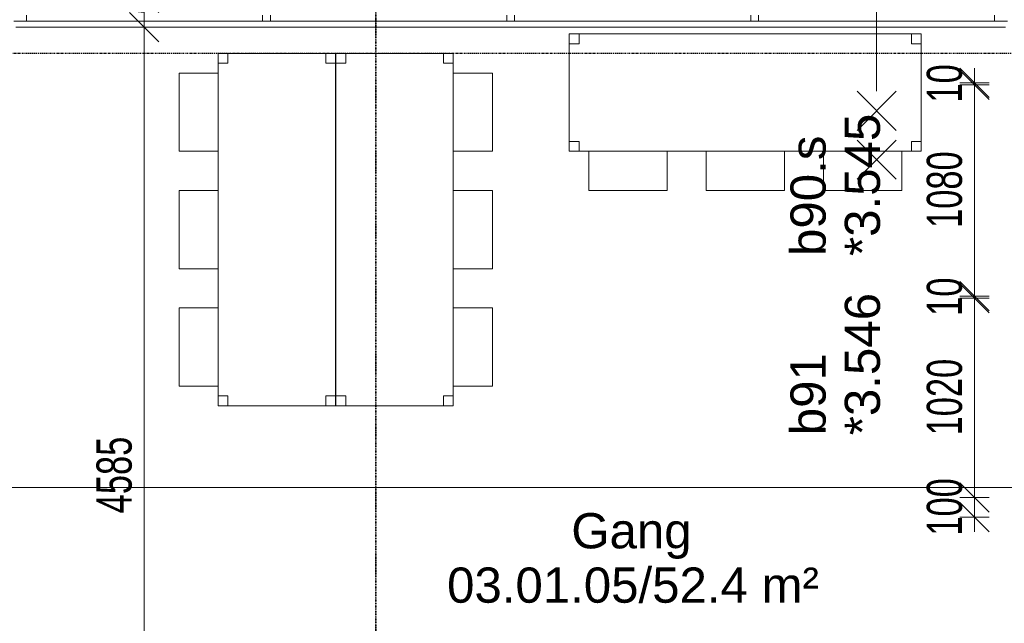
# Model space of a CAD drawing. Header units: millimetres. Extents: x -80560 to 110805, y -11020 to 52719.
# Tile 68 of 145: x 56685 to 61719, y 19688 to 22772. Entities that reach past the tile are written whole.
import ezdxf

# ---------------------------------------------------------------- set-up
doc = ezdxf.new("R2010")
doc.units = ezdxf.units.MM
for name, pattern in [('CENTER2', [20, 8, -4, 4, -4]), ('DASHDOT2', [8, 4, -2, 0, -2]), ('DASHED2', [6, 4, -2]), ('DASHED2-1', [3, 2, -1])]:
    doc.linetypes.add(name, pattern=pattern)
for name, color, linetype, lineweight in [('A-ANNO-DIMS', 211, 'Continuous', 9), ('A-ANNO-DIMS-100', 211, 'Continuous', 9), ('A-ANNO-NOTE', 131, 'Continuous', 18), ('A-AREA', 32, 'DASHED2', 18), ('A-AREA-IDEN', 2, 'Continuous', 9), ('A-GLAZ', 151, 'Continuous', 18), ('A-GLAZ-IDEN', 152, 'Continuous', 18), ('G-ANNO-SYMB', 111, 'Continuous', 9), ('I-FURN', 30, 'Continuous', 18), ('I-WALL', 2, 'Continuous', 18), ('S-GRID', 1, 'Continuous', 9)]:
    doc.layers.add(name, color=color, linetype=linetype, lineweight=lineweight)
doc.styles.add('Arial', font='arial.ttf', dxfattribs={"height": 180})
doc.styles.add('Arial_5', font='arial.ttf', dxfattribs={"width": 0.7, "height": 180})
doc.dimstyles.new('n3o_1_8_1', dxfattribs={"dimscale": 304.8, "dimtxt": 183.646692, "dimasz": 0.492126, "dimexe": 0.246063, "dimexo": 0.0625, "dimgap": 0.032808, "dimtad": 1, "dimdec": 0, "dimdsep": 46, "dimtxsty": 'Arial_5', "dimblk1": 'OBLIQUE', "dimblk2": 'OBLIQUE', "dimsah": 1, "dimcen": 0.09, "dimdle": 0.246063, "dimazin": 0, "dimtfac": 1, "dimtdec": 4, "dimtix": 1, "dimtmove": 1, "dimatfit": 3, "dimfxl": 0.246063, "dimfxlon": 1, "dimtvp": 1, "dimtolj": 1, "dimtzin": 0, "dimarcsym": 2})
doc.dimstyles.new('n3o_1_8_3', dxfattribs={"dimscale": 304.8, "dimtxt": 183.646692, "dimasz": 0.492126, "dimexe": 0.246063, "dimexo": 0.0625, "dimgap": 0.032808, "dimtad": 1, "dimdec": 0, "dimdsep": 46, "dimtxsty": 'Arial_5', "dimblk1": 'OBLIQUE', "dimblk2": 'OBLIQUE', "dimsah": 1, "dimcen": 0.09, "dimdle": 0.246063, "dimazin": 0, "dimtfac": 1, "dimtdec": 4, "dimtix": 1, "dimtmove": 0, "dimatfit": 3, "dimfxl": 0.246063, "dimfxlon": 1, "dimtvp": 1, "dimtolj": 1, "dimtzin": 0, "dimarcsym": 2})

# ---------------------------------------------------------------- blocks, each defined once
blk = doc.blocks.new('70_EHA_GEN_Aula tables - 70_EHA_GEN_workplaces tables-30219671-DO_03 derde verdieping')
at = {"layer": 'I-FURN'}
for p, q in [((-850, 300), (-900, 300)), ((-900, 300), (-900, 250)), ((-900, 250), (-900, 300)), ((-900, 300), (-850, 300)), ((900, 300), (-900, 300)), ((-900, 300), (-900, -300)), ((-900, -300), (-900, 300)), ((-900, 300), (900, 300)), ((-850, 250), (-850, 300)), ((-850, 300), (-850, 250)), ((900, 300), (850, 300)), ((850, 300), (850, 250)), ((850, 250), (850, 300)), ((850, 300), (900, 300)), ((900, 250), (900, 300)), ((900, 300), (900, 250)), ((900, -300), (900, 300)), ((900, 300), (900, -300)), ((-900, 250), (-850, 250)), ((-850, 250), (-900, 250)), ((850, 250), (900, 250)), ((900, 250), (850, 250)), ((-850, -250), (-900, -250)), ((-900, -250), (-900, -300)), ((-900, -300), (-900, -250)), ((-900, -250), (-850, -250)), ((-850, -300), (-850, -250)), ((-850, -250), (-850, -300)), ((900, -250), (850, -250)), ((850, -250), (850, -300)), ((850, -300), (850, -250)), ((850, -250), (900, -250)), ((900, -300), (900, -250)), ((900, -250), (900, -300)), ((-900, -300), (-850, -300)), ((-850, -300), (-900, -300)), ((-900, -300), (900, -300)), ((900, -300), (-900, -300)), ((-800, -300), (-800, -500)), ((-400, -500), (-400, -300)), ((-200, -300), (-200, -500)), ((200, -500), (200, -300)), ((400, -500), (400, -300)), ((800, -300), (800, -500)), ((850, -300), (900, -300)), ((900, -300), (850, -300)), ((-800, -500), (-400, -500)), ((-200, -500), (200, -500)), ((800, -500), (400, -500))]:
    blk.add_line(p, q, dxfattribs=at)
blk = doc.blocks.new('32_n3o_raam_h1xb4 - 90x139_25_M_1740x5080-33466108-DO_03 derde verdieping')
at = {"layer": 'A-GLAZ'}
for p, q in [((-2475, 45), (-2540, 45)), ((-2475, 15), (-2475, 45)), ((-2475, 45), (-1268, 45)), ((-1228, 45), (-1268, 45)), ((-1268, 45), (-1268, 15)), ((-1228, 15), (-1228, 45)), ((-1228, 45), (-20, 45)), ((20, 45), (-20, 45)), ((-20, 45), (-20, 15)), ((20, 15), (20, 45)), ((20, 45), (1228, 45)), ((1268, 45), (1228, 45)), ((1228, 45), (1228, 15)), ((1268, 15), (1268, 45)), ((1268, 45), (2475, 45)), ((2540, 45), (2475, 45)), ((2475, 45), (2475, 15))]:
    blk.add_line(p, q, dxfattribs=at)
blk = doc.blocks.new('DIMBLOCK338-DO_03 derde verdieping')
at = {"layer": 'A-ANNO-DIMS-100'}
for p, q in [((57321, 22885), (57246, 22960)), ((57396, 22885), (57246, 22885)), ((57321, 22885), (57321, 22735)), ((57321, 22885), (57396, 22810)), ((57321, 22885), (57396, 22885)), ((57321, 22735), (57246, 22810)), ((57396, 22735), (57246, 22735)), ((57321, 22735), (57396, 22660)), ((57321, 22735), (57396, 22735))]:
    blk.add_line(p, q, dxfattribs=at)
blk.add_ellipse((57321, 22957.7), major_axis=(151.3, 0), ratio=0.97618, start_param=3.141593, end_param=4.712389, dxfattribs=at)
at = {"layer": 'A-ANNO-DIMS-100', "color": 0, "insert": (57077.4, 22957.7), "char_height": 180, "width": 345.821, "attachment_point": 1, "rotation": 90, "line_spacing_factor": 0.941778, "style": 'Arial_5'}
blk.add_mtext('150', dxfattribs=at)
blk = doc.blocks.new('_Oblique')
at = {"color": 0, "linetype": 'ByBlock', "lineweight": -2}
blk.add_line((-0.5, -0.5), (0.5, 0.5), dxfattribs=at)
blk = doc.blocks.new('DIMBLOCK339-DO_03 derde verdieping')
at = {"layer": 'A-ANNO-DIMS-100'}
for p, q in [((57321, 22735), (57246, 22810)), ((57396, 22735), (57246, 22735)), ((57321, 22735), (57321, 18150)), ((57321, 22735), (57396, 22660)), ((57321, 22735), (57396, 22735)), ((57321, 18150), (57246, 18225)), ((57396, 18150), (57246, 18150)), ((57321, 18150), (57396, 18075)), ((57321, 18150), (57396, 18150))]:
    blk.add_line(p, q, dxfattribs=at)
at = {"layer": 'A-ANNO-DIMS-100', "color": 0, "insert": (57077.4, 20250.4), "char_height": 180, "width": 461.094, "attachment_point": 1, "rotation": 90, "line_spacing_factor": 0.941778, "style": 'Arial_5'}
blk.add_mtext('4585', dxfattribs=at)
blk = doc.blocks.new('DIMBLOCK530-DO_03 derde verdieping')
at = {"layer": 'A-ANNO-DIMS-100'}
for p, q in [((61566.5, 20330.5), (61491.5, 20405.5)), ((61491.5, 20330.5), (61641.5, 20330.5)), ((61566.5, 20330.5), (61491.5, 20330.5)), ((61566.5, 20230.5), (61491.5, 20305.5)), ((61566.5, 20155.5), (61566.5, 20330.5)), ((61566.5, 20330.5), (61641.5, 20255.5)), ((61641.5, 20230.5), (61491.5, 20230.5)), ((61566.5, 20230.5), (61641.5, 20155.5)), ((61566.5, 20230.5), (61641.5, 20230.5))]:
    blk.add_line(p, q, dxfattribs=at)
at = {"layer": 'A-ANNO-DIMS-100', "color": 0, "insert": (61322.8, 20136.4), "char_height": 180, "width": 345.821, "attachment_point": 1, "rotation": 90, "line_spacing_factor": 0.941778, "style": 'Arial_5'}
blk.add_mtext('100', dxfattribs=at)
blk = doc.blocks.new('DIMBLOCK531-DO_03 derde verdieping')
at = {"layer": 'A-ANNO-DIMS-100'}
for p, q in [((61566.5, 21350.5), (61491.5, 21425.5)), ((61491.5, 21350.5), (61641.5, 21350.5)), ((61566.5, 21350.5), (61491.5, 21350.5)), ((61566.5, 20330.5), (61566.5, 21350.5)), ((61566.5, 21350.5), (61641.5, 21275.5)), ((61566.5, 20330.5), (61491.5, 20405.5)), ((61491.5, 20330.5), (61641.5, 20330.5)), ((61566.5, 20330.5), (61491.5, 20330.5)), ((61566.5, 20330.5), (61641.5, 20255.5))]:
    blk.add_line(p, q, dxfattribs=at)
at = {"layer": 'A-ANNO-DIMS-100', "color": 0, "insert": (61322.8, 20648.4), "char_height": 180, "width": 461.094, "attachment_point": 1, "rotation": 90, "line_spacing_factor": 0.941778, "style": 'Arial_5'}
blk.add_mtext('1020', dxfattribs=at)
blk = doc.blocks.new('DIMBLOCK532-DO_03 derde verdieping')
at = {"layer": 'A-ANNO-DIMS-100'}
for p, q in [((61566.5, 21360.5), (61491.5, 21435.5)), ((61566.5, 21350.5), (61491.5, 21425.5)), ((61491.5, 21360.5), (61641.5, 21360.5)), ((61566.5, 21360.5), (61491.5, 21360.5)), ((61491.5, 21350.5), (61641.5, 21350.5)), ((61566.5, 21350.5), (61491.5, 21350.5)), ((61566.5, 21350.5), (61566.5, 21360.5)), ((61566.5, 21360.5), (61641.5, 21285.5)), ((61566.5, 21350.5), (61641.5, 21275.5))]:
    blk.add_line(p, q, dxfattribs=at)
at = {"layer": 'A-ANNO-DIMS-100', "color": 0, "insert": (61322.8, 21259.4), "char_height": 180, "width": 230.547, "attachment_point": 1, "rotation": 90, "line_spacing_factor": 0.941778, "style": 'Arial_5'}
blk.add_mtext('10', dxfattribs=at)
blk = doc.blocks.new('DIMBLOCK533-DO_03 derde verdieping')
at = {"layer": 'A-ANNO-DIMS-100'}
for p, q in [((61566.5, 22440.5), (61491.5, 22515.5)), ((61491.5, 22440.5), (61641.5, 22440.5)), ((61566.5, 22440.5), (61491.5, 22440.5)), ((61566.5, 21360.5), (61566.5, 22440.5)), ((61566.5, 22440.5), (61641.5, 22365.5)), ((61566.5, 21360.5), (61491.5, 21435.5)), ((61491.5, 21360.5), (61641.5, 21360.5)), ((61566.5, 21360.5), (61491.5, 21360.5)), ((61566.5, 21360.5), (61641.5, 21285.5))]:
    blk.add_line(p, q, dxfattribs=at)
at = {"layer": 'A-ANNO-DIMS-100', "color": 0, "insert": (61322.8, 21708.4), "char_height": 180, "width": 461.094, "attachment_point": 1, "rotation": 90, "line_spacing_factor": 0.941778, "style": 'Arial_5'}
blk.add_mtext('1080', dxfattribs=at)
blk = doc.blocks.new('DIMBLOCK534-DO_03 derde verdieping')
at = {"layer": 'A-ANNO-DIMS-100'}
for p, q in [((61566.5, 22450), (61491.5, 22525)), ((61566.5, 22440.5), (61491.5, 22515.5)), ((61566.5, 22440.5), (61566.5, 22525)), ((61641.5, 22450), (61491.5, 22450)), ((61491.5, 22440.5), (61641.5, 22440.5)), ((61566.5, 22440.5), (61491.5, 22440.5)), ((61566.5, 22450), (61641.5, 22375)), ((61566.5, 22450), (61641.5, 22450)), ((61566.5, 22440.5), (61641.5, 22365.5))]:
    blk.add_line(p, q, dxfattribs=at)
at = {"layer": 'A-ANNO-DIMS-100', "color": 0, "insert": (61322.8, 22349.2), "char_height": 180, "width": 230.547, "attachment_point": 1, "rotation": 90, "line_spacing_factor": 0.941778, "style": 'Arial_5'}
blk.add_mtext('10', dxfattribs=at)

msp = doc.modelspace()

# ---------------------------------------------------------------- linework, layer by layer
at = {"layer": 'A-ANNO-NOTE', "lineweight": 9}
for p, q in [((61066.3, 23207), (61066.3, 22407)), ((61166.3, 22207), (60966.3, 22407)), ((60966.3, 22207), (61166.3, 22407)), ((61166.3, 21957), (60966.3, 22157)), ((60966.3, 21957), (61166.3, 22157))]:
    msp.add_line(p, q, dxfattribs=at)
at = {"layer": 'A-AREA', "linetype": 'DASHED2-1'}
msp.add_line((61825.3, 20383), (49844.3, 20383), dxfattribs=at)
at = {"layer": 'G-ANNO-SYMB', "linetype": 'DASHDOT2', "lineweight": 35}
msp.add_line((58505.6, 48457.5), (58505.6, 9133.2), dxfattribs=at)
at = {"layer": 'I-WALL'}
msp.add_line((61724.8, 22735), (56664.8, 22735), dxfattribs=at)
at = {"layer": 'S-GRID', "linetype": 'CENTER2', "lineweight": 25}
msp.add_line((110204.9, 22600), (29945.3, 22600), dxfattribs=at)

# ---------------------------------------------------------------- block references
at = {"layer": 'A-GLAZ', "rotation": 180}
msp.add_blockref('32_n3o_raam_h1xb4 - 90x139_25_M_1740x5080-33466108-DO_03 derde verdieping', (59194.8, 22810), dxfattribs=at)
at = {"layer": 'I-FURN'}
msp.add_blockref('70_EHA_GEN_Aula tables - 70_EHA_GEN_workplaces tables-30219671-DO_03 derde verdieping', (60394.8, 22400), dxfattribs=at)
for p, rotation in [((57999.8, 21700), 269.9999999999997), ((58601.7, 21700), 89.99999999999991)]:
    msp.add_blockref('70_EHA_GEN_Aula tables - 70_EHA_GEN_workplaces tables-30219671-DO_03 derde verdieping', p, dxfattribs=dict(at, rotation=rotation))

# ---------------------------------------------------------------- texts
at = {"layer": 'A-AREA-IDEN', "char_height": 180, "attachment_point": 1, "style": 'Arial'}
for s, insert, width in [('Gang', (59505.2, 20251.4), 729.536), ('03.01.05/52.4 m²', (58870.2, 19973.6), 2260.759)]:
    msp.add_mtext(s, dxfattribs=dict(at, insert=insert, width=width))
at = {"layer": 'A-GLAZ-IDEN', "lineweight": 9, "char_height": 180, "attachment_point": 1, "rotation": 90, "style": 'Arial'}
for s, insert, width in [('*3.545', (60903.6, 21565.2), 865.822), ('b90.s', (60625.8, 21565.2), 729.536), ('*3.546', (60903.6, 20649.3), 865.822), ('b91', (60625.8, 20649.3), 505.063)]:
    msp.add_mtext(s, dxfattribs=dict(at, insert=insert, width=width))

# ---------------------------------------------------------------- dimensions: what is measured, and where the dimension line sits
at = {"layer": 'A-ANNO-DIMS'}
dim = msp.add_linear_dim(base=(57321, 22735), p1=(57396, 22885), p2=(57396, 22735), angle=90, dimstyle='n3o_1_8_1', override={"dimpost": '<>', "dimfxl": 150}, dxfattribs=at)
dim.commit()
dim.dimension.update_dxf_attribs({"geometry": 'DIMBLOCK338-DO_03 derde verdieping', "text_midpoint": (57197.4, 23130.6), "dimtype": 160, "text_rotation": 90})
for base, p1, p2, override, picture, middle in [((57321, 18150), (57396, 22735), (57396, 18150), {"dimpost": '<>', "dimfxl": 4585}, 'DIMBLOCK339-DO_03 derde verdieping', (57219.1, 20442.5)), ((61566.4527192, 22450), (61491.4527192, 22440.5), (61641.4527192, 22450), {"dimpost": '<>', "dimfxl": 150.300532}, 'DIMBLOCK534-DO_03 derde verdieping', (61464.5495808, 22445.25)), ((61566.5, 22440.5), (61491.5, 21360.5), (61491.5, 22440.5), {"dimpost": '<>', "dimfxl": 1080}, 'DIMBLOCK533-DO_03 derde verdieping', (61464.5, 21900.5)), ((61566.5, 21360.5), (61491.5, 21350.5), (61491.5, 21360.5), {"dimpost": '<>', "dimfxl": 10}, 'DIMBLOCK532-DO_03 derde verdieping', (61464.5, 21355.5)), ((61566.5, 21350.5), (61491.5, 20330.5), (61491.5, 21350.5), {"dimpost": '<>', "dimfxl": 1020}, 'DIMBLOCK531-DO_03 derde verdieping', (61464.5, 20840.5)), ((61566.5, 20330.5), (61641.5, 20230.5), (61491.5, 20330.5), {"dimpost": '<>', "dimfxl": 180.277564}, 'DIMBLOCK530-DO_03 derde verdieping', (61464.5, 20280.5))]:
    dim = msp.add_linear_dim(base=base, p1=p1, p2=p2, angle=90, dimstyle='n3o_1_8_3', override=override, dxfattribs=at)
    dim.commit()
    dim.dimension.update_dxf_attribs({"geometry": picture, "text_midpoint": middle})

doc.saveas('drawing.dxf')
